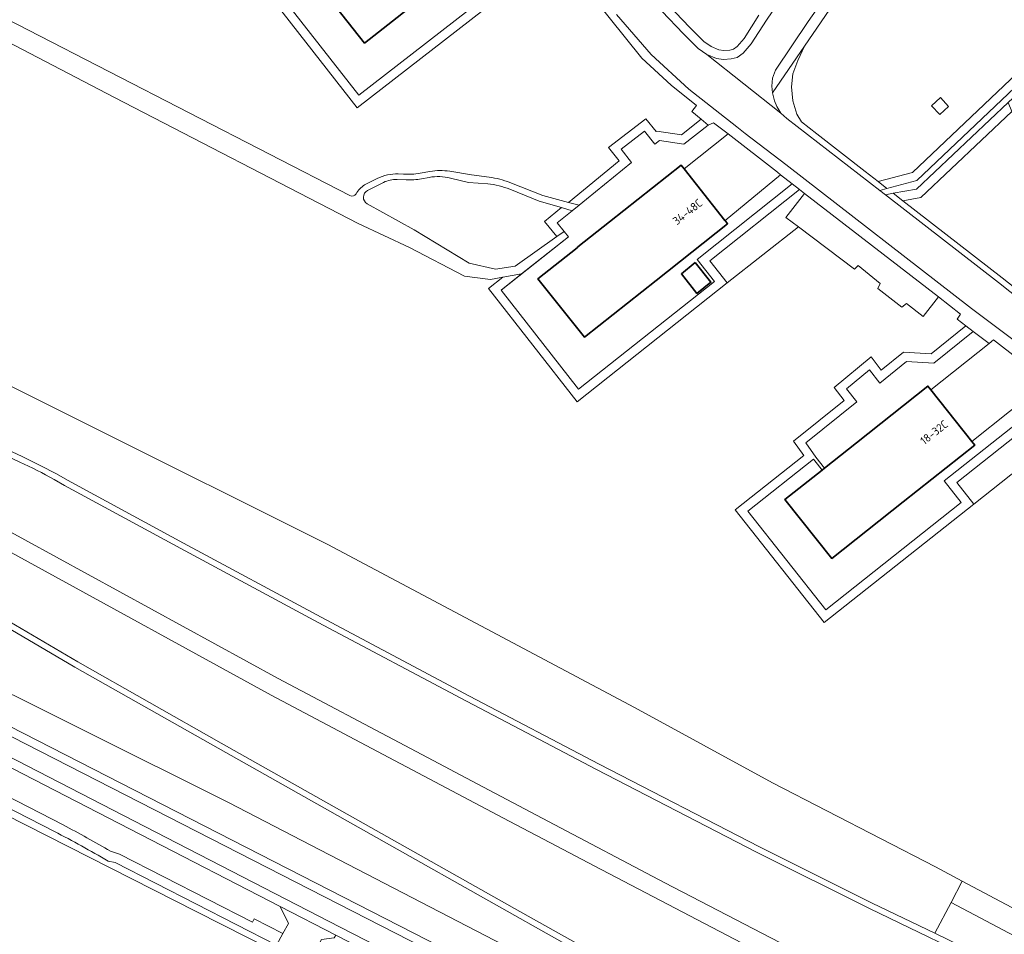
# Model space of a CAD drawing. Extents: x 152761 to 155748, y 459947 to 462743.
# Tile 14 of 256: x 153525 to 153689, y 460742 to 460894. Entities that reach past the tile are written whole.
import ezdxf
from ezdxf.enums import TextEntityAlignment as Align

# ---------------------------------------------------------------- set-up
doc = ezdxf.new("R2010")
doc.units = 0
doc.header["$LTSCALE"] = 0.75
for name, color, linetype, lineweight in [('B-RO-GR-BEPLANTING_CULTUUR_BOSPLANTSOEN-GV', 251, 'CONTINUOUS', 18), ('B-RO-GR-BEPLANTING_CULTUUR_HEESTERS-GV', 251, 'CONTINUOUS', 18), ('B-RO-GR-BOS_GEMENGD-GV', 251, 'CONTINUOUS', 13), ('B-RO-GR-BOS_LOOF-GV', 251, 'CONTINUOUS', 13), ('B-RO-GR-BOS_NAALD-GV', 251, 'CONTINUOUS', 13), ('B-RO-IE-TERREINAFSCHEIDING_KUNSTMATIG_HEKWERK-G', 251, 'IE-TERREINAFSCHEIDING-KUNSTMATIG', 18), ('B-RO-OG-BEBOUWING-GV', 6, 'CONTINUOUS', 35), ('B-RO-OG-BEBOUWING-T18', 1, 'CONTINUOUS', 18), ('B-RO-OG-TERREIN_CULTUURSCHEIDING-GV', 251, 'CONTINUOUS', 18), ('B-RO-VH-VERHARDING_ASFALT-GV', 251, 'CONTINUOUS', 18), ('B-RO-VH-VERHARDING_BETONSTRAATSTEEN-GV', 251, 'CONTINUOUS', 18), ('B-RO-VH-VERHARDING_FUNDERING_ZAND-GV', 251, 'CONTINUOUS', 18), ('B-RO-VH-VERHARDING_TEGEL-GV', 251, 'CONTINUOUS', 18)]:
    doc.layers.add(name, color=color, linetype=linetype, lineweight=lineweight)
doc.styles.add('NLCS-ISO-M200-T18', font='NLCS-ISO.ttf', dxfattribs={"height": 0.36})
doc.linetypes.add('IE-TERREINAFSCHEIDING-KUNSTMATIG', pattern='A,4,[82,NLCS.SHX,S=0.75,R=90,X=0,Y=0],4,-2', length=10)

msp = doc.modelspace()

# ---------------------------------------------------------------- linework, layer by layer
at = {"layer": 'B-RO-GR-BEPLANTING_CULTUUR_BOSPLANTSOEN-GV', "flags": 128}
for points in [[(153660.948, 460710.786), (153624.669, 460729.793), (153623.666, 460730.313), (153559.477, 460763.595), (153487.55, 460799.45), (153470.893, 460807.936), (153471.148, 460810.385), (153390.463, 460853.733), (153326.544, 460887.754), (153321.269, 460879.764), (153337.504, 460871.464), (153376.27, 460851.645), (153426.135, 460826.084), (153450.711, 460813.749), (153471.917, 460802.496), (153597.198, 460738.334), (153632.872, 460720.105), (153658.901, 460706.807)], [(153678.017, 460878.345), (153679.494, 460879.694), (153678.145, 460881.171), (153676.668, 460879.822)]]:
    msp.add_lwpolyline(points, close=True, dxfattribs=at)
at = {"layer": 'B-RO-GR-BEPLANTING_CULTUUR_HEESTERS-GV', "flags": 128}
for points in [[(153654.636, 460865.834), (153639.666, 460853.941), (153642.591, 460850.259), (153654.447, 460859.644), (153652.387, 460861.196), (153655.48, 460865.175)], [(153700.327, 460826.542), (153696.93, 460829.185), (153697.968, 460830.544), (153680.864, 460816.999), (153683.72, 460813.392)]]:
    msp.add_lwpolyline(points, close=True, dxfattribs=at)
at = {"layer": 'B-RO-GR-BOS_GEMENGD-GV', "flags": 128}
for points in [[(153638.252, 460877.557), (153634.951, 460874.975), (153630.858, 460875.592), (153630.747, 460875.503), (153629.036, 460877.632), (153622.793, 460872.848), (153624.569, 460870.602), (153616.132, 460863.693), (153617.898, 460863.227), (153619.146, 460864.223), (153626.66, 460870.376), (153624.914, 460872.584), (153628.785, 460875.55), (153630.513, 460873.399), (153631.281, 460874.011), (153635.366, 460873.396), (153639.433, 460876.576)], [(153654.636, 460865.834), (153653.42, 460866.783), (153637.559, 460854.183), (153640.482, 460850.503), (153617.816, 460832.561), (153604.914, 460849.08), (153608.288, 460851.756), (153605.193, 460851.216), (153602.816, 460849.33), (153617.563, 460830.448), (153642.591, 460850.259), (153639.666, 460853.941)], [(153615.392, 460858.852), (153614.23, 460860.301), (153616.755, 460862.316), (153614.98, 460862.819), (153612.119, 460860.536), (153614.166, 460857.984)]]:
    msp.add_lwpolyline(points, close=True, dxfattribs=at)
msp.add_lwpolyline([(153697.796, 460832.321), (153678.757, 460817.244), (153681.613, 460813.637), (153659.021, 460795.747), (153646, 460812.19), (153656.991, 460820.898), (153657.63, 460820.064), (153658.393, 460819.068), (153658.81, 460819.398), (153657.385, 460821.199), (153655.678, 460823.603), (153664.183, 460830.433), (153662.477, 460832.6), (153666.317, 460835.769), (153668.011, 460833.563), (153672.453, 460837.183), (153677.048, 460836.897), (153683.611, 460842.15), (153682.386, 460843.091), (153676.563, 460838.43), (153671.96, 460838.717), (153668.26, 460835.701), (153666.56, 460837.915), (153660.392, 460832.824), (153662.085, 460830.672), (153653.636, 460823.887), (153655.338, 460821.492), (153643.893, 460812.435), (153658.776, 460793.64), (153683.72, 460813.392), (153680.864, 460816.999), (153697.968, 460830.544)], dxfattribs=at)
at = {"layer": 'B-RO-GR-BOS_LOOF-GV', "flags": 128}
for points in [[(153413.62, 460949.434), (153414.116, 460949.085), (153457.047, 460928.224), (153499.26, 460906.249), (153579.696, 460864.833)], [(153683.72, 460813.392), (153658.776, 460793.64), (153643.893, 460812.435), (153655.338, 460821.492), (153653.636, 460823.887), (153662.085, 460830.672), (153660.392, 460832.824), (153666.56, 460837.915), (153668.26, 460835.701), (153671.96, 460838.717), (153676.563, 460838.43), (153682.386, 460843.091), (153680.908, 460844.226), (153681.491, 460845.035), (153677.824, 460847.921), (153675.24, 460844.688), (153672.473, 460846.855), (153671.711, 460846.23), (153667.706, 460849.35), (153668.09, 460850.149), (153664.417, 460853.154), (153663.821, 460852.584), (153654.447, 460859.644), (153642.591, 460850.259), (153617.563, 460830.448), (153602.816, 460849.33), (153605.193, 460851.216), (153603.158, 460850.861), (153598.806, 460851.379), (153589.617, 460856.176), (153581.074, 460860.188), (153540.465, 460881.177), (153498.095, 460903.324)], [(153606.064, 460899.038), (153580.915, 460879.461), (153566.184, 460898.343)], [(153616.132, 460863.693), (153624.569, 460870.602), (153622.793, 460872.848), (153629.036, 460877.632), (153630.747, 460875.503), (153630.858, 460875.592), (153634.951, 460874.975), (153638.252, 460877.557), (153636.699, 460878.846), (153637.469, 460879.835), (153633.264, 460883.257), (153628.36, 460887.777), (153620.174, 460897.965)], [(153632.789, 460896.605), (153636.357, 460892.881), (153638.707, 460890.52), (153639.905, 460889.669), (153641.191, 460889.14), (153642.034, 460889.043), (153643.028, 460889.102), (153643.627, 460889.239), (153644.229, 460889.693), (153645.4, 460891.055), (153647.873, 460894.894)], [(153587.738, 460868.435), (153588.629, 460868.392)], [(153591.39, 460868.571), (153593.038, 460868.865)], [(153592.923, 460867.866), (153591.623, 460867.628)], [(153596.338, 460868.882), (153599.956, 460868.275), (153602.909, 460867.905)], [(153602.665, 460866.772), (153599.451, 460867.042), (153596.48, 460867.764)], [(153582.356, 460866.729), (153584.233, 460867.683)], [(153585.304, 460867.03), (153582.619, 460865.661)], [(153589.101, 460867.455), (153587.58, 460867.523)], [(153606.363, 460867.015), (153611.862, 460864.821), (153616.132, 460863.693)], [(153580.741, 460865.129), (153580.879, 460865.357)], [(153614.166, 460857.984), (153612.119, 460860.536), (153614.98, 460862.819), (153611.222, 460863.883), (153606.366, 460865.879)], [(153582.579, 460863.48), (153590.399, 460859.116), (153599.596, 460853.561), (153603.962, 460852.567), (153607.224, 460853.07), (153614.166, 460857.984)], [(153495.843, 460846.672), (153576, 460806.636), (153627.12, 460779.436), (153650.161, 460766.878), (153677.314, 460752.866), (153681.762, 460750.509), (153707.329, 460736.958)], [(153710.456, 460822.416), (153705.254, 460826.495), (153703.399, 460824.152), (153701.786, 460825.407), (153700.327, 460826.542), (153683.72, 460813.392)]]:
    msp.add_lwpolyline(points, dxfattribs=at)
for points in [[(153680.302, 460923.363), (153677.824, 460920.457), (153670.636, 460911.507), (153661.76, 460898.974), (153655.459, 460889.748), (153654.377, 460887.34), (153653.54, 460885.118), (153653.291, 460882.968), (153653.551, 460880.653), (153654.173, 460878.401), (153654.974, 460877.109), (153657.52, 460875.128), (153665.596, 460868.845), (153667.734, 460867.184), (153673.458, 460868.705), (153708.248, 460901.773), (153704.093, 460909.621), (153691.458, 460902.8)], [(153678.017, 460878.345), (153676.668, 460879.822), (153678.145, 460881.171), (153679.494, 460879.694)], [(153704.453, 460844.305), (153690.022, 460878.851), (153674.837, 460864.517), (153671.862, 460863.975), (153688.404, 460851.102), (153701.125, 460841.037), (153705.679, 460841.37)]]:
    msp.add_lwpolyline(points, close=True, dxfattribs=at)
at = {"layer": 'B-RO-GR-BOS_LOOF-GV'}
for points in [[(153584.233, 460867.683, -0.1307135), (153587.738, 460868.435)], [(153588.629, 460868.392, 0.0568827), (153591.39, 460868.571)], [(153596.48, 460867.764, 0.1057088), (153592.923, 460867.866)], [(153593.038, 460868.865, -0.0857584), (153596.338, 460868.882)], [(153602.909, 460867.905, -0.0636461), (153606.363, 460867.015)], [(153580.879, 460865.357, -0.140754), (153582.356, 460866.729)], [(153587.58, 460867.523, 0.1304619), (153585.304, 460867.03)], [(153591.623, 460867.628, -0.0567062), (153589.101, 460867.455)], [(153606.366, 460865.879, 0.0770206), (153602.665, 460866.772)], [(153579.696, 460864.833, 0.3943336), (153580.741, 460865.129)], [(153582.619, 460865.661, 0.6006502), (153582.579, 460863.48)]]:
    msp.add_lwpolyline(points, format="xyb", dxfattribs=at)
at = {"layer": 'B-RO-GR-BOS_NAALD-GV', "flags": 128}
msp.add_lwpolyline([(153581.348, 460905.185), (153579.998, 460906.997), (153578.154, 460909.373), (153581.71, 460912.16), (153580.885, 460913.419), (153576.036, 460909.619), (153577.659, 460907.592), (153566.184, 460898.343), (153580.915, 460879.461), (153606.064, 460899.038), (153602.953, 460902.842), (153612.139, 460910.074), (153611.348, 460911.36), (153600.825, 460903.076), (153603.93, 460899.278), (153581.176, 460881.565), (153568.275, 460898.102), (153579.324, 460906.866), (153580.901, 460904.833), (153581.208, 460905.075)], close=True, dxfattribs=at)
at = {"layer": 'B-RO-IE-TERREINAFSCHEIDING_KUNSTMATIG_HEKWERK-G', "flags": 128}
for points in [[(153580.282, 460905.631), (153579.324, 460906.866), (153568.275, 460898.102), (153581.176, 460881.565), (153603.93, 460899.278), (153600.825, 460903.076), (153611.348, 460911.36)], [(153604.914, 460849.08), (153616.108, 460857.96)], [(153617.816, 460832.561), (153640.482, 460850.503), (153637.559, 460854.183)], [(153604.914, 460849.08), (153617.816, 460832.561)], [(153678.757, 460817.244), (153681.613, 460813.637), (153659.021, 460795.747), (153646, 460812.19), (153656.991, 460820.898), (153657.63, 460820.064)]]:
    msp.add_lwpolyline(points, dxfattribs=at)
at = {"layer": 'B-RO-OG-BEBOUWING-GV', "flags": 128}
for points in [[(153598.989, 460918.055), (153598.494, 460918.682), (153586.544, 460909.275), (153581.348, 460905.185), (153581.208, 460905.075), (153580.901, 460904.833), (153574.594, 460899.868), (153582.143, 460890.279), (153594.093, 460899.686), (153606.043, 460909.093), (153605.751, 460909.464)], [(153642.25, 460860.656), (153642.211, 460860.705), (153635.395, 460869.287), (153634.897, 460869.913), (153622.972, 460860.441), (153617.71, 460856.261), (153617.564, 460856.145), (153611.049, 460850.969), (153618.806, 460841.202), (153630.731, 460850.675), (153642.655, 460860.147)], [(153637.235, 460853.689), (153634.953, 460851.773), (153637.527, 460848.531), (153639.878, 460850.375)], [(153676.554, 460832.429), (153676.057, 460833.056), (153664.134, 460823.614), (153658.81, 460819.398), (153658.393, 460819.068), (153652.211, 460814.172), (153660.016, 460804.316), (153671.939, 460813.758), (153683.862, 460823.2), (153683.377, 460823.813)]]:
    msp.add_lwpolyline(points, close=True, dxfattribs=at)
at = {"layer": 'B-RO-OG-TERREIN_CULTUURSCHEIDING-GV', "flags": 128}
for points in [[(153710.093, 460901.462), (153705.231, 460910.235), (153704.093, 460909.621), (153708.248, 460901.773), (153673.458, 460868.705), (153667.734, 460867.184), (153669.223, 460866.028), (153674.214, 460867.354)], [(153668.008, 460865.706), (153669.223, 460866.028), (153667.734, 460867.184), (153665.596, 460868.845), (153657.52, 460875.128), (153654.974, 460877.109), (153654.173, 460878.401), (153653.551, 460880.653), (153653.291, 460882.968), (153653.54, 460885.118), (153654.377, 460887.34), (153655.459, 460889.748), (153650.148, 460881.972), (153650.449, 460880.647), (153650.865, 460879.683), (153651.537, 460878.569), (153652.514, 460877.716)], [(153670.275, 460865.21), (153671.862, 460863.975), (153674.837, 460864.517), (153690.022, 460878.851), (153689.404, 460880.329), (153674.131, 460865.913)], [(153701.976, 460839.094), (153706.342, 460839.413), (153706.449, 460839.527), (153705.679, 460841.37), (153701.125, 460841.037), (153688.404, 460851.102), (153671.862, 460863.975), (153670.275, 460865.21), (153668.956, 460864.97), (153687.787, 460850.315), (153693.466, 460845.822), (153700.507, 460840.251)]]:
    msp.add_lwpolyline(points, close=True, dxfattribs=at)
for points in [[(153631.671, 460895.603), (153635.284, 460891.833), (153637.734, 460889.371), (153639.176, 460888.347), (153640.813, 460887.674), (153641.992, 460887.538), (153643.241, 460887.612), (153644.274, 460887.848), (153645.261, 460888.593), (153646.605, 460890.155), (153649.124, 460894.066), (153653.992, 460901.231)], [(153647.873, 460894.894), (153645.4, 460891.055), (153644.229, 460889.693), (153643.627, 460889.239), (153643.028, 460889.102), (153642.034, 460889.043), (153641.191, 460889.14), (153639.905, 460889.669), (153638.707, 460890.52), (153636.357, 460892.881), (153632.789, 460896.605)], [(153503.292, 460831.441), (153525.07, 460821.298), (153528.088, 460819.823), (153530.806, 460818.409), (153532.631, 460817.379), (153551.981, 460806.869), (153574.892, 460794.523), (153599.62, 460781.375), (153621.269, 460770.019), (153647.948, 460756.238), (153666.773, 460746.85), (153677.202, 460741.807), (153679.905, 460746.966), (153681.762, 460750.509), (153677.314, 460752.866), (153650.161, 460766.878), (153627.12, 460779.436), (153576, 460806.636), (153495.843, 460846.672)], [(153688.15, 460736.513), (153677.202, 460741.807), (153666.773, 460746.85), (153647.948, 460756.238), (153621.269, 460770.019), (153599.62, 460781.375), (153574.892, 460794.523), (153551.981, 460806.869), (153532.631, 460817.379), (153530.806, 460818.409), (153528.088, 460819.823), (153525.07, 460821.298), (153503.292, 460831.441)], [(153478.897, 460829.628), (153526.091, 460803.742), (153566.564, 460781.542), (153582.409, 460773.109), (153606.239, 460760.517), (153614.17, 460756.344), (153620.43, 460753.05), (153644.946, 460740.204), (153662.743, 460731.024), (153685.063, 460719.743), (153687.653, 460718.434), (153702.852, 460710.805), (153703.201, 460710.63), (153723.441, 460700.479), (153741.256, 460691.552), (153766.327, 460679.146), (153792.987, 460666.249), (153802.345, 460661.722), (153824.805, 460650.981)], [(153530.382, 460817.5), (153532.146, 460816.504), (153551.505, 460805.989), (153574.42, 460793.641), (153599.153, 460780.491), (153608.048, 460775.825), (153620.807, 460769.132), (153647.495, 460755.346), (153666.332, 460745.952), (153687.706, 460735.617)], [(153823.84, 460654.771), (153799.524, 460666.414), (153781.494, 460675.126), (153774.413, 460678.547), (153746.595, 460692.254), (153721.577, 460704.779), (153719.887, 460705.62), (153699.197, 460715.921), (153691.738, 460719.676), (153675.073, 460728.066), (153652.873, 460739.468), (153632.17, 460750.242), (153612.782, 460760.468), (153602.932, 460765.663), (153589.783, 460772.597), (153567.756, 460784.271), (153514.911, 460813.21)], [(153487.55, 460799.45), (153559.477, 460763.595), (153623.666, 460730.313), (153625.83, 460733.523), (153626.24, 460734.016), (153616.364, 460739.605), (153587.555, 460755.84), (153557.744, 460772.665), (153533.82, 460786.198), (153510.582, 460799.888)], [(153510.582, 460799.888), (153533.82, 460786.198), (153557.744, 460772.665), (153587.555, 460755.84), (153616.364, 460739.605), (153626.24, 460734.016), (153627.368, 460733.809), (153627.774, 460734.297), (153616.856, 460740.476), (153608.013, 460745.459), (153588.046, 460756.711), (153558.236, 460773.536), (153534.32, 460787.064), (153521.072, 460794.869)], [(153469.182, 460797.048), (153467.357, 460797.97), (153463.011, 460798.479), (153461.507, 460798.305), (153460.955, 460798.241), (153459.537, 460797.403), (153479.177, 460786.933), (153501.06, 460775.726), (153531.883, 460759.869)], [(153530.453, 460758.781), (153500.312, 460774.255), (153478.425, 460785.498), (153458.301, 460796.226), (153457.928, 460795.825), (153457.127, 460794.966), (153457.028, 460794.836), (153489.212, 460778.34), (153500.735, 460772.498), (153554.059, 460745.465), (153566.926, 460738.911)], [(153539.794, 460755.486), (153541.278, 460755.029), (153563.461, 460743.67), (153563.734, 460744.197), (153568.523, 460741.758), (153569.435, 460743.437), (153568.073, 460746.282), (153544.802, 460758.259), (153487.855, 460787.619), (153469.182, 460797.048)], [(153567.466, 460739.813), (153540.554, 460753.594), (153539.421, 460753.858)], [(153862.997, 460662.49), (153799.482, 460691.43), (153761.443, 460710.193), (153742.468, 460719.19), (153713.462, 460733.707), (153707.329, 460736.958), (153681.762, 460750.509), (153679.905, 460746.966), (153711.638, 460730.147), (153732.499, 460719.707), (153761.086, 460707.234), (153798.841, 460690.074), (153861.383, 460662.096)], [(153861.383, 460662.096), (153798.841, 460690.074), (153761.086, 460707.234), (153732.499, 460719.707), (153711.638, 460730.147), (153679.905, 460746.966), (153677.202, 460741.807), (153688.15, 460736.513), (153695.171, 460733.147), (153694.978, 460732.785), (153714.075, 460723.836), (153738.692, 460712.919), (153752.142, 460707.085), (153772.756, 460698.258), (153788.503, 460691.423), (153809.077, 460682.633)]]:
    msp.add_lwpolyline(points, dxfattribs=at)
at = {"layer": 'B-RO-OG-TERREIN_CULTUURSCHEIDING-GV'}
for points in [[(153524.655, 460820.388, -0.0240549), (153530.382, 460817.5)], [(153531.883, 460759.869, -0.0160877), (153539.794, 460755.486)], [(153539.421, 460753.858, 0.0108516), (153530.453, 460758.781)]]:
    msp.add_lwpolyline(points, format="xyb", dxfattribs=at)
at = {"layer": 'B-RO-VH-VERHARDING_ASFALT-GV', "flags": 128}
for points in [[(153653.992, 460901.231), (153649.124, 460894.066), (153646.605, 460890.155), (153645.261, 460888.593), (153644.274, 460887.848), (153643.241, 460887.612), (153641.992, 460887.538), (153640.813, 460887.674), (153639.176, 460888.347), (153651.537, 460878.569), (153650.865, 460879.683), (153650.449, 460880.647), (153650.148, 460881.972), (153650.038, 460883.076), (153650.114, 460884.394), (153650.63, 460885.726), (153656.064, 460893.86), (153663.502, 460904.467)], [(153624.15, 460895.022), (153629.919, 460888.368), (153636.185, 460882.598), (153644.21, 460876.291), (153645.608, 460875.193), (153652.353, 460869.992), (153683.283, 460845.981), (153688.624, 460841.988), (153697, 460835.728), (153697.653, 460835.21), (153698.367, 460834.643), (153711.947, 460823.871), (153713.09, 460822.983), (153715.933, 460820.776), (153718.41, 460819.345), (153721.373, 460817.962), (153724.796, 460816.549)], [(153716.325, 460827.959), (153708.431, 460834.137), (153703.677, 460837.79), (153701.976, 460839.094), (153700.507, 460840.251), (153693.466, 460845.822), (153687.787, 460850.315), (153668.956, 460864.97), (153668.008, 460865.706), (153652.514, 460877.716), (153651.537, 460878.569), (153639.176, 460888.347), (153637.734, 460889.371), (153635.284, 460891.833), (153631.671, 460895.603)], [(153524.655, 460820.388), (153519.689, 460822.701), (153502.87, 460830.535), (153495.713, 460833.873), (153482.075, 460840.241), (153479.4, 460841.587), (153475.532, 460834.968), (153477.935, 460833.629), (153491.71, 460825.915), (153514.911, 460813.21), (153567.756, 460784.271), (153589.783, 460772.597), (153602.932, 460765.663), (153612.782, 460760.468), (153632.17, 460750.242), (153652.873, 460739.468), (153675.073, 460728.066), (153691.738, 460719.676), (153699.197, 460715.921), (153719.887, 460705.62), (153723.146, 460712.167)], [(153474.01, 460832.364), (153470.265, 460825.955), (153471.691, 460825.122), (153487.755, 460814.876), (153511.095, 460800.747), (153521.072, 460794.869), (153534.32, 460787.064), (153558.236, 460773.536), (153588.046, 460756.711), (153608.013, 460745.459), (153616.856, 460740.476), (153627.774, 460734.297)], [(153627.774, 460734.297), (153670.246, 460710.403), (153677.732, 460706.224), (153680.201, 460710.59), (153681.703, 460713.096), (153685.063, 460719.743), (153662.743, 460731.024), (153644.946, 460740.204), (153620.43, 460753.05), (153614.17, 460756.344), (153606.239, 460760.517), (153582.409, 460773.109), (153566.564, 460781.542), (153526.091, 460803.742), (153478.897, 460829.628)], [(153725.531, 460717.62), (153719.479, 460720.24), (153699.534, 460729.479), (153697.232, 460730.589), (153693.597, 460732.341), (153693.793, 460732.69), (153687.706, 460735.617), (153666.332, 460745.952), (153647.495, 460755.346), (153620.807, 460769.132), (153608.048, 460775.825), (153599.153, 460780.491), (153574.42, 460793.641), (153551.505, 460805.989), (153532.146, 460816.504), (153530.382, 460817.5)]]:
    msp.add_lwpolyline(points, dxfattribs=at)
at = {"layer": 'B-RO-VH-VERHARDING_ASFALT-GV'}
msp.add_lwpolyline([(153530.382, 460817.5, 0.0240549), (153524.655, 460820.388)], format="xyb", dxfattribs=at)
at = {"layer": 'B-RO-VH-VERHARDING_ASFALT-GV', "flags": 128}
for points in [[(153471.466, 460801.598), (153471.266, 460801.201), (153670.046, 460699.48), (153670.697, 460700.753), (153664.979, 460703.702), (153658.901, 460706.807), (153632.872, 460720.105), (153597.198, 460738.334), (153471.917, 460802.496)], [(153578.07, 460742.842), (153597.338, 460732.936), (153642.862, 460709.764), (153668.577, 460696.61), (153670.046, 460699.48), (153471.266, 460801.201), (153469.855, 460798.389), (153488.537, 460788.955), (153545.489, 460759.593)], [(153469.855, 460798.389), (153469.182, 460797.048), (153487.855, 460787.619), (153544.802, 460758.259), (153568.073, 460746.282), (153577.343, 460741.512), (153596.655, 460731.601), (153642.18, 460708.428), (153667.894, 460695.274), (153668.577, 460696.61), (153642.862, 460709.764), (153597.338, 460732.936), (153578.07, 460742.842), (153545.489, 460759.593), (153488.537, 460788.955)]]:
    msp.add_lwpolyline(points, close=True, dxfattribs=at)
at = {"layer": 'B-RO-VH-VERHARDING_BETONSTRAATSTEEN-GV', "flags": 128}
for points in [[(153651.48, 460868.298), (153650.973, 460868.73), (153642.726, 460875.11), (153635.395, 460869.287), (153642.211, 460860.705), (153642.25, 460860.656)], [(153695.913, 460833.841), (153686.999, 460840.8), (153686.233, 460840.186), (153676.554, 460832.429), (153683.377, 460823.813)], [(153577.343, 460741.512), (153568.073, 460746.282), (153569.435, 460743.437), (153568.523, 460741.758), (153567.466, 460739.813), (153572.976, 460736.98), (153573.727, 460738.412), (153574.97, 460740.782), (153577.084, 460741.045)]]:
    msp.add_lwpolyline(points, close=True, dxfattribs=at)
for points in [[(153531.883, 460759.869), (153501.06, 460775.726), (153479.177, 460786.933), (153459.537, 460797.403), (153459.229, 460797.221), (153458.584, 460796.529), (153458.301, 460796.226), (153478.425, 460785.498), (153500.312, 460774.255), (153530.453, 460758.781)], [(153568.523, 460741.758), (153563.734, 460744.197), (153563.461, 460743.67), (153541.278, 460755.029), (153539.794, 460755.486)], [(153539.421, 460753.858), (153540.554, 460753.594), (153567.466, 460739.813), (153568.523, 460741.758)]]:
    msp.add_lwpolyline(points, dxfattribs=at)
at = {"layer": 'B-RO-VH-VERHARDING_BETONSTRAATSTEEN-GV'}
for points in [[(153539.794, 460755.486, 0.0160877), (153531.883, 460759.869)], [(153530.453, 460758.781, -0.0108516), (153539.421, 460753.858)]]:
    msp.add_lwpolyline(points, format="xyb", dxfattribs=at)
at = {"layer": 'B-RO-VH-VERHARDING_FUNDERING_ZAND-GV', "flags": 128}
for points in [[(153579.696, 460864.833), (153499.26, 460906.249), (153457.047, 460928.224), (153414.116, 460949.085), (153413.62, 460949.434)], [(153411.531, 460947.327), (153455.302, 460925.346), (153498.095, 460903.324), (153540.465, 460881.177), (153581.074, 460860.188), (153589.617, 460856.176), (153598.806, 460851.379), (153603.158, 460850.861), (153605.193, 460851.216), (153608.288, 460851.756), (153616.108, 460857.96), (153615.392, 460858.852), (153614.166, 460857.984), (153607.224, 460853.07), (153603.962, 460852.567), (153599.596, 460853.561), (153590.399, 460859.116), (153582.579, 460863.48)], [(153710.093, 460901.462), (153674.214, 460867.354), (153669.223, 460866.028), (153668.008, 460865.706), (153668.956, 460864.97), (153670.275, 460865.21), (153674.131, 460865.913), (153689.404, 460880.329), (153694.286, 460884.937), (153694.884, 460885.502), (153695.479, 460886.063), (153708.83, 460898.665)], [(153588.629, 460868.392), (153587.738, 460868.435)], [(153593.038, 460868.865), (153591.39, 460868.571)], [(153591.623, 460867.628), (153592.923, 460867.866)], [(153602.909, 460867.905), (153599.956, 460868.275), (153596.338, 460868.882)], [(153596.48, 460867.764), (153599.451, 460867.042), (153602.665, 460866.772)], [(153584.233, 460867.683), (153582.356, 460866.729)], [(153582.619, 460865.661), (153585.304, 460867.03)], [(153587.58, 460867.523), (153589.101, 460867.455)], [(153606.366, 460865.879), (153611.222, 460863.883), (153614.98, 460862.819), (153616.755, 460862.316), (153617.898, 460863.227), (153616.132, 460863.693), (153611.862, 460864.821), (153606.363, 460867.015)], [(153580.879, 460865.357), (153580.741, 460865.129)]]:
    msp.add_lwpolyline(points, dxfattribs=at)
at = {"layer": 'B-RO-VH-VERHARDING_FUNDERING_ZAND-GV'}
for points in [[(153587.738, 460868.435, 0.1307135), (153584.233, 460867.683)], [(153591.39, 460868.571, -0.0568827), (153588.629, 460868.392)], [(153592.923, 460867.866, -0.1057088), (153596.48, 460867.764)], [(153596.338, 460868.882, 0.0857584), (153593.038, 460868.865)], [(153606.363, 460867.015, 0.0636461), (153602.909, 460867.905)], [(153582.356, 460866.729, 0.140754), (153580.879, 460865.357)], [(153585.304, 460867.03, -0.1304619), (153587.58, 460867.523)], [(153589.101, 460867.455, 0.0567062), (153591.623, 460867.628)], [(153602.665, 460866.772, -0.0770206), (153606.366, 460865.879)], [(153580.741, 460865.129, -0.3943336), (153579.696, 460864.833)], [(153582.579, 460863.48, -0.6006502), (153582.619, 460865.661)]]:
    msp.add_lwpolyline(points, format="xyb", dxfattribs=at)
at = {"layer": 'B-RO-VH-VERHARDING_TEGEL-GV', "flags": 128}
for points in [[(153663.502, 460904.467), (153656.064, 460893.86), (153650.63, 460885.726), (153650.114, 460884.394), (153650.038, 460883.076), (153650.148, 460881.972), (153655.459, 460889.748), (153661.76, 460898.974)], [(153620.174, 460897.965), (153628.36, 460887.777), (153633.264, 460883.257), (153637.469, 460879.835), (153636.699, 460878.846), (153638.252, 460877.557), (153639.433, 460876.576), (153640.331, 460876.973), (153642.726, 460875.11), (153650.973, 460868.73), (153651.48, 460868.298), (153653.42, 460866.783), (153654.636, 460865.834), (153655.48, 460865.175), (153677.824, 460847.921), (153681.491, 460845.035), (153680.908, 460844.226), (153682.386, 460843.091), (153683.611, 460842.15), (153686.233, 460840.186), (153686.999, 460840.8), (153695.913, 460833.841), (153697.796, 460832.321)], [(153724.796, 460816.549), (153721.373, 460817.962), (153718.41, 460819.345), (153715.933, 460820.776), (153713.09, 460822.983), (153711.947, 460823.871), (153698.367, 460834.643), (153697.653, 460835.21), (153697, 460835.728), (153688.624, 460841.988), (153683.283, 460845.981), (153652.353, 460869.992), (153645.608, 460875.193), (153644.21, 460876.291), (153636.185, 460882.598), (153629.919, 460888.368), (153624.15, 460895.022)]]:
    msp.add_lwpolyline(points, dxfattribs=at)
msp.add_lwpolyline([(153677.824, 460847.921), (153655.48, 460865.175), (153652.387, 460861.196), (153654.447, 460859.644), (153663.821, 460852.584), (153664.417, 460853.154), (153668.09, 460850.149), (153667.706, 460849.35), (153671.711, 460846.23), (153672.473, 460846.855), (153675.24, 460844.688)], close=True, dxfattribs=at)

# ---------------------------------------------------------------- texts
at = {"layer": 'B-RO-OG-BEBOUWING-T18', "style": 'NLCS-ISO-M200-T18'}
for s, rotation, p in [('34-48C', 38.5, (153635.979, 460862.12)), ('18-32C', 38.4, (153677.064, 460825.342))]:
    msp.add_text(s, height=1.35, rotation=rotation, dxfattribs=at).set_placement(p, align=Align.MIDDLE)

doc.saveas('drawing.dxf')
